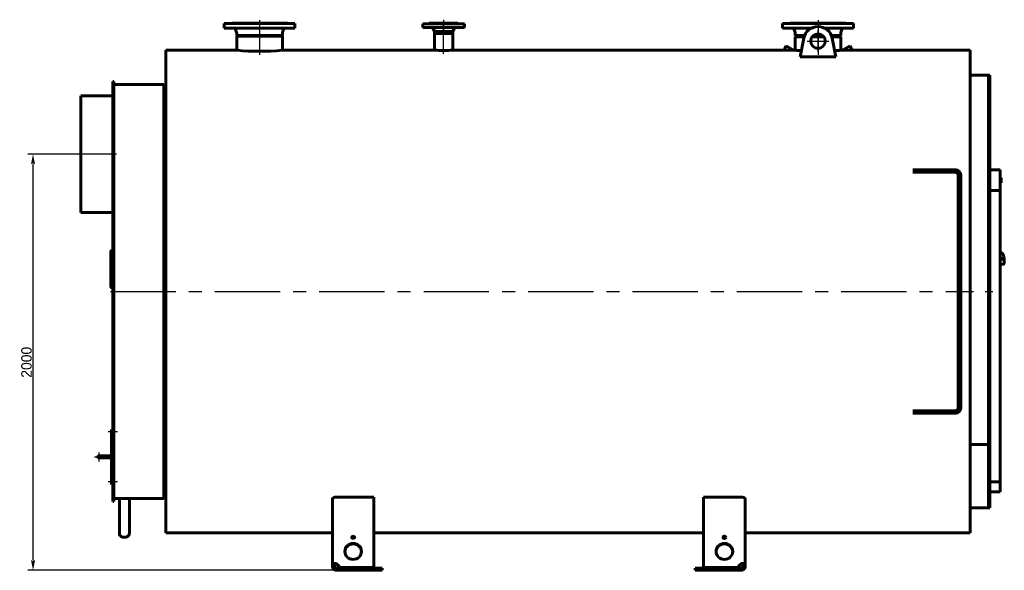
# Model space of a CAD drawing. Header units: millimetres. Extents: x 0 to 5310, y -165 to 841.
# Tile 3 of 6: x 1444 to 1918, y -132 to 133. Entities that reach past the tile are written whole.
import ezdxf

# ---------------------------------------------------------------- set-up
doc = ezdxf.new("R2010")
doc.units = ezdxf.units.MM
for name, pattern in [('CENTER_per1_scale0.029528', [1.5, 0.9375, -0.1875, 0.1875, -0.1875]), ('CENTER_per1_scale0.118110', [6, 3.75, -0.75, 0.75, -0.75]), ('CENTER_per1_scale0.196850', [10, 6.25, -1.25, 1.25, -1.25]), ('CENTER_per1_scale0.228346', [11.6, 7.25, -1.45, 1.45, -1.45]), ('CENTER_per1_scale0.270697', [13.751396, 8.594623, -1.718925, 1.718925, -1.718925]), ('CENTER_per1_scale0.280484', [14.248604, 8.905377, -1.781075, 1.781075, -1.781075]), ('CENTER_per1_scale0.354331', [18, 11.25, -2.25, 2.25, -2.25]), ('CENTER_per1_scale0.433071', [22, 13.75, -2.75, 2.75, -2.75]), ('CENTER_per1_scale0.935039', [47.5, 29.6875, -5.9375, 5.9375, -5.9375]), ('CENTER_per2_scale0.688976', [35, 21.875, -4.375, 4.375, -4.375]), ('CENTER_per2_scale0.690792', [35.092259, 21.932662, -4.386532, 4.386532, -4.386532]), ('CENTER_per2_scale0.860562', [43.716561, 27.322851, -5.46457, 5.46457, -5.46457]), ('CENTER_per3_scale0.694482', [35.279688, 22.049805, -4.409961, 4.409961, -4.409961]), ('CENTER_per4_scale0.762795', [38.75, 24.21875, -4.84375, 4.84375, -4.84375]), ('CENTER_per52_scale0.988093', [50.195122, 31.371951, -6.27439, 6.27439, -6.27439])]:
    doc.linetypes.add(name, pattern=pattern)
doc.styles.add('TextStyle_1', font='T-FLEX Type A.TTF', dxfattribs={"height": 5})
doc.dimstyles.new('DIM_ST_1', dxfattribs={"dimtxt": 5, "dimasz": 5, "dimexe": 2.5, "dimexo": 0, "dimtad": 1, "dimlfac": 10, "dimrnd": 0.01, "dimdsep": 46, "dimtxsty": 'TextStyle_1', "dimblk": 'Arrow_3_C7_Status', "dimcen": 0.09, "dimclrd": 7, "dimclre": 7, "dimclrt": 7, "dimazin": 0, "dimtfac": 1, "dimtdec": 0, "dimtmove": 0, "dimatfit": 0, "dimldrblk": 'NONE', "dimfxl": 1, "dimtvp": 1, "dimtolj": 1, "dimarcsym": 0})

# ---------------------------------------------------------------- blocks, each defined once
blk = doc.blocks.new('Arrow_3_C7_Status')
at = {"color": 7, "linetype": 'Continuous', "lineweight": 0}
blk.add_line((-1, 0), (-0.8, 0), dxfattribs=at)
at = {"color": 7}
blk.add_solid([(-1, -0.2), (0, 0), (-0.8, 0), (-1, 0.2)], dxfattribs=at)
blk = doc.blocks.new('*D7')
at = {"color": 7, "lineweight": -2}
for p, q in [((-222.04, 68.5), (-247.47, 68.5)), ((-244.97, -126.5), (-244.97, 63.5)), ((-97.74, -131.5), (-247.47, -131.5))]:
    blk.add_line(p, q, dxfattribs=at)
at = {"layer": 'Defpoints', "color": 0}
for p in [(-244.97, 68.5), (-222.04, 68.5), (-97.74, -131.5)]:
    blk.add_point(p, dxfattribs=at)
at = {"color": 7, "lineweight": -2, "xscale": 5, "yscale": 5, "zscale": 5}
for p, rotation in [((-244.97, 68.5), 89.9999999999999), ((-244.97, -131.5), 269.9999999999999)]:
    blk.add_blockref('Arrow_3_C7_Status', p, dxfattribs=dict(at, rotation=rotation))
at = {"color": 7, "insert": (-248.09, -31.5), "char_height": 5, "attachment_point": 5, "rotation": 90, "style": 'TextStyle_1'}
blk.add_mtext('\\A1;2000{\\H0.5x;\\S^ ;}', dxfattribs=at)
blk = doc.blocks.new('_None')
blk = doc.blocks.new('Проекция_1')
at = {"color": 7, "linetype": 'CENTER_per1_scale0.433071', "lineweight": 25}
for p, q in [((-136.037, 132.9667), (-136.037, 127.4333)), ((132.463, 132.9667), (132.463, 127.4333))]:
    blk.add_line(p, q, dxfattribs=at)
at = {"color": 7, "linetype": 'CENTER_per1_scale0.029528', "lineweight": 25}
blk.add_line((-47.537, 133.1667), (-47.537, 129.6833), dxfattribs=at)
at = {"color": 7, "linetype": 'CENTER_per1_scale0.354331', "lineweight": 25}
blk.add_line((-47.537, 132.8667), (-47.537, 127.7333), dxfattribs=at)
at = {"color": 7, "linetype": 'Continuous', "lineweight": 60}
for p, q in [((-153.037, 131.3), (-153.037, 129.1)), ((-153.037, 131.3), (-119.037, 131.3)), ((-153.037, 129.1), (-119.037, 129.1)), ((-149.437, 131.5), (-122.637, 131.5)), ((-147.5484, 128.4399), (-147.0515, 127.0647)), ((-125.0224, 127.0647), (-124.5255, 128.4399)), ((-119.037, 129.1), (-119.037, 131.3)), ((-57.537, 131.1), (-37.537, 131.1)), ((-57.537, 131.1), (-57.537, 129.4)), ((-57.537, 129.4), (-37.537, 129.4)), ((-54.587, 131.2), (-40.487, 131.2)), ((-54.587, 131.2), (-54.587, 131.1)), ((-54.437, 131.5), (-40.637, 131.5)), ((-54.437, 131.5), (-54.437, 131.35)), ((-52.5852, 128.9987), (-51.982, 127.5)), ((-43.092, 127.5), (-42.4887, 128.9987)), ((-40.637, 131.35), (-40.637, 131.5)), ((-40.487, 131.1), (-40.487, 131.2)), ((-37.537, 129.4), (-37.537, 131.1)), ((149.463, 131.3), (115.463, 131.3)), ((115.463, 131.3), (115.463, 129.1)), ((129.212, 129.1), (115.463, 129.1)), ((145.863, 131.5), (119.063, 131.5)), ((120.9516, 128.4399), (121.4485, 127.0647)), ((149.463, 129.1), (135.7141, 129.1)), ((143.4776, 127.0647), (143.9745, 128.4399)), ((149.463, 129.1), (149.463, 131.3)), ((-146.992, 126.7249), (-146.992, 125.5916)), ((-146.992, 125.5916), (-146.612, 125.3)), ((-125.082, 125.5916), (-146.992, 125.5916)), ((-146.992, 125.3), (-125.082, 125.3)), ((-146.992, 125.3), (-146.992, 118.5)), ((-125.462, 125.3), (-125.082, 125.5916)), ((-125.082, 125.5916), (-125.082, 126.7249)), ((-125.082, 125.3), (-125.082, 118.5)), ((-51.982, 127.5), (-51.982, 126.5)), ((-51.982, 127.5), (-43.092, 127.5)), ((-43.092, 126.5), (-51.982, 126.5)), ((-51.982, 126.5), (-51.982, 118.5)), ((-51.982, 126.5), (-43.092, 126.5)), ((-43.092, 126.5), (-43.092, 127.5)), ((-43.092, 118.5), (-43.092, 126.5)), ((121.508, 126.7249), (121.508, 125.5916)), ((121.508, 125.5916), (121.888, 125.3)), ((121.508, 125.5916), (126.0009, 125.5916)), ((121.508, 125), (125.7852, 125)), ((121.508, 125), (121.508, 118.5)), ((125.8871, 125.3), (121.888, 125.3)), ((123.8331, 115.3617), (125.5965, 124.2613)), ((129.6625, 125), (135.2636, 125)), ((135.0113, 125.3), (129.9148, 125.3)), ((130.2249, 125.5916), (134.7012, 125.5916)), ((138.9252, 125.5916), (143.418, 125.5916)), ((143.038, 125.3), (139.039, 125.3)), ((139.1409, 125), (143.418, 125)), ((139.3295, 124.2613), (141.093, 115.3617)), ((143.038, 125.3), (143.418, 125.5916)), ((143.418, 125.5916), (143.418, 126.7249)), ((143.418, 118.5), (143.418, 125)), ((-181.037, 2.5), (-181.037, 118.5)), ((-146.992, 118.5), (-181.037, 118.5)), ((-51.982, 118.5), (-125.082, 118.5)), ((116.0016, 118.5), (-43.092, 118.5)), ((116.5122, 119.3844), (115.9997, 118.4967)), ((117.1847, 120.5492), (116.5122, 119.3844)), ((120.7337, 118.5002), (117.1847, 120.5492)), ((121.508, 118.5), (120.7329, 118.5)), ((144.1924, 118.5), (143.418, 118.5)), ((147.7414, 120.5492), (144.1924, 118.5002)), ((147.7414, 120.5492), (148.9264, 118.4967)), ((205.563, 118.5), (148.9245, 118.5)), ((205.563, 118.5), (205.563, 2.5)), ((123.8331, 115.3617), (141.093, 115.3617)), ((214.463, 106.5), (205.563, 106.5)), ((214.463, 106.5), (214.463, 2.5)), ((215.063, 106.5), (214.463, 106.5)), ((214.463, 106.5), (214.463, -71.0391)), ((215.063, 106.5), (215.063, 2.5)), ((-206.537, 92.4211), (-206.537, 103.5)), ((-206.037, 103.5), (-206.537, 103.5)), ((-206.037, 92.4211), (-206.037, 103.5)), ((-182.037, 102), (-206.037, 102)), ((-182.037, 102), (-182.037, 2.5)), ((-181.037, 101.5), (-182.037, 101.5)), ((-222.037, 96.5), (-206.537, 96.5)), ((-222.037, 96.5), (-222.037, 40.5)), ((-206.537, 92.4211), (-206.537, 91.8727)), ((-206.537, 86.8727), (-206.537, 91.8727)), ((-206.537, 91.8727), (-206.037, 91.8727)), ((-206.037, 92.4211), (-206.037, 91.8727)), ((-206.037, 86.8727), (-206.037, 91.8727)), ((-206.537, 82.9001), (-206.537, 86.8727)), ((-206.037, 82.9001), (-206.037, 86.8727)), ((-206.537, 79.1077), (-206.537, 82.9001)), ((-206.037, 82.9001), (-206.037, 79.1077)), ((-206.537, 79.1077), (-206.537, -98.5)), ((-206.037, 79.1077), (-206.037, -98.5)), ((178.0204, 61), (192.9126, 61)), ((178.0204, 59.8), (192.9126, 59.8)), ((192.9126, 61), (194.8553, 61)), ((194.8553, 59.8), (192.9126, 59.8)), ((198.663, 61), (194.8553, 61)), ((198.663, 59.8), (194.8553, 59.8)), ((199.863, 58.6), (199.863, -53.6)), ((201.063, 58.6), (201.063, -53.6)), ((215.063, 51), (215.063, 61)), ((215.063, 61), (220.063, 61)), ((220.063, 61), (220.063, 51)), ((220.483, 57.2125), (220.063, 57.2125)), ((220.483, 54.7121), (220.483, 57.2125)), ((220.483, 57.2078), (220.483, 57.2078)), ((220.483, 54.7121), (220.063, 54.7121)), ((220.063, 54.7062), (220.483, 54.7062)), ((220.483, 54.7089), (220.483, 54.7105)), ((220.483, 54.7066), (220.483, 54.7089)), ((220.063, 51), (215.063, 51)), ((220.063, -88.9645), (220.063, 51)), ((-222.037, 40.5), (-206.537, 40.5)), ((-207.537, 21.7891), (-207.537, 5.2409)), ((-206.537, 22.1822), (-207.037, 22.1822)), ((220.7377, 21.0348), (220.063, 20.9444)), ((221.6117, 18.4742), (220.063, 18.2667)), ((220.063, 17.9206), (221.6558, 18.134)), ((220.063, 15.3953), (221.4681, 15.5835)), ((221.6355, 18.4752), (221.6166, 18.4746)), ((221.6261, 18.475), (221.6383, 18.4753)), ((221.6694, 18.1378), (221.6907, 18.1464)), ((221.7476, 18.3219), (221.7617, 18.2074)), ((-207.537, 4.8034), (-207.537, 5.2409)), ((-207.037, 4.7701), (-206.537, 4.7701)), ((-207.037, 4.3415), (-206.537, 4.3415)), ((-182.037, 2.5), (-182.037, -97)), ((-181.037, -113.5), (-181.037, 2.5)), ((205.563, 2.5), (205.563, -113.5)), ((214.463, 2.5), (214.463, -101.5)), ((215.063, 2.5), (215.063, -101.5)), ((178.0204, -54.8), (192.9126, -54.8)), ((178.0204, -56), (192.9126, -56)), ((192.9126, -54.8), (194.8553, -54.8)), ((194.8553, -56), (192.9126, -56)), ((198.663, -54.8), (194.8553, -54.8)), ((198.663, -56), (194.8553, -56)), ((-207.237, -64.75), (-207.237, -63.75)), ((-207.237, -63.75), (-206.737, -63.75)), ((-207.237, -64.75), (-207.237, -89.25)), ((-206.737, -63.75), (-206.737, -64.75)), ((-206.537, -64.5), (-206.737, -64.5)), ((-206.737, -89.25), (-206.737, -64.75)), ((-206.737, -65.5), (-206.537, -65.5)), ((205.563, -71.0391), (214.463, -71.0391)), ((205.563, -71.0391), (214.463, -71.0391)), ((214.463, -101.5), (214.463, -71.0391)), ((-211.987, -76.5), (-213.237, -76.5)), ((-213.237, -77.5), (-211.987, -77.5)), ((-207.237, -76.5), (-211.987, -76.5)), ((-207.237, -76.5), (-211.987, -76.5)), ((-211.987, -77.5), (-207.237, -77.5)), ((-207.237, -90.25), (-207.237, -89.25)), ((-206.537, -88.5), (-206.737, -88.5)), ((-206.737, -89.25), (-206.737, -90.25)), ((-206.737, -89.5), (-206.537, -89.5)), ((215.063, -93.7068), (215.063, -88.9645)), ((215.063, -88.9645), (220.063, -88.9645)), ((220.063, -88.9645), (220.063, -93.7068)), ((-206.737, -90.25), (-207.237, -90.25)), ((220.063, -93.7068), (215.063, -93.7068)), ((-206.537, -98.5), (-206.037, -98.5)), ((-206.037, -97), (-203.437, -97)), ((-203.437, -97), (-201.037, -97)), ((-203.437, -97), (-203.437, -113.9352)), ((-201.037, -97), (-198.637, -97)), ((-198.637, -97), (-182.037, -97)), ((-198.637, -97), (-198.637, -113.9352)), ((-182.037, -96.5), (-181.037, -96.5)), ((-101.037, -128.8531), (-101.037, -97.356)), ((-81.037, -96.2806), (-99.037, -96.2806)), ((-81.037, -96.2806), (-81.037, -130.1446)), ((95.463, -96.2806), (77.463, -96.2806)), ((77.463, -130.1446), (77.463, -96.2806)), ((97.463, -97.356), (97.463, -128.8531)), ((205.563, -101.5), (214.463, -101.5)), ((214.463, -101.5), (215.063, -101.5)), ((-181.037, -113.5), (-101.037, -113.5)), ((-81.037, -113.5), (77.463, -113.5)), ((97.463, -113.5), (205.563, -113.5)), ((-201.0372, -115.6323), (-201.0372, -115.6323)), ((-201.0367, -115.6323), (-201.0367, -115.6323)), ((-101.037, -128.8531), (-101.037, -129.5)), ((-101.037, -128.8531), (-100.037, -128.8531)), ((-101.037, -129.5), (-100.037, -129.5)), ((-100.037, -128.8531), (-100.037, -129.5)), ((-99.037, -128.5943), (-99.037, -128.3355)), ((-99.037, -130.5), (-97.7372, -130.5)), ((-99.037, -130.5), (-99.037, -131.5)), ((-99.037, -131.5), (-97.7372, -131.5)), ((-97.7372, -130.4034), (-97.7372, -130.1446)), ((-81.037, -130.1446), (-97.7372, -130.1446)), ((-81.037, -130.4034), (-97.7372, -130.4034)), ((-77.037, -130.5), (-97.7372, -130.5)), ((-97.7372, -130.5), (-97.7372, -131.5)), ((-97.7372, -131.5), (-77.037, -131.5)), ((-81.037, -130.1446), (-81.037, -130.4034)), ((-77.037, -131.5), (-77.037, -130.5)), ((94.1633, -130.5), (73.463, -130.5)), ((73.463, -130.5), (73.463, -131.5)), ((73.463, -131.5), (94.1633, -131.5)), ((77.463, -130.1446), (77.463, -130.4034)), ((94.1633, -130.1446), (77.463, -130.1446)), ((94.1633, -130.4034), (77.463, -130.4034)), ((94.1633, -130.4034), (94.1633, -130.1446)), ((94.1633, -130.5), (95.463, -130.5)), ((94.1633, -131.5), (94.1633, -130.5)), ((94.1633, -131.5), (95.463, -131.5)), ((95.463, -128.5943), (95.463, -128.3355)), ((95.463, -130.5), (95.463, -131.5)), ((96.463, -129.5), (96.463, -128.8531)), ((97.463, -128.8531), (96.463, -128.8531)), ((97.463, -129.5), (96.463, -129.5)), ((97.463, -129.5), (97.463, -128.8531))]:
    blk.add_line(p, q, dxfattribs=at)
at = {"color": 7, "linetype": 'CENTER_per1_scale0.270697', "lineweight": 25}
for p, q in [((-136.037, 130.1065), (-136.037, 125.398)), ((132.463, 130.1065), (132.463, 125.398))]:
    blk.add_line(p, q, dxfattribs=at)
at = {"color": 7, "linetype": 'CENTER_per2_scale0.860562', "lineweight": 25}
blk.add_line((-136.037, 128.3915), (-136.037, 116.3149), dxfattribs=at)
at = {"color": 7, "linetype": 'CENTER_per3_scale0.694482', "lineweight": 25}
blk.add_line((-47.537, 116.7481), (-47.537, 130.6654), dxfattribs=at)
at = {"color": 7, "linetype": 'CENTER_per1_scale0.280484', "lineweight": 25}
blk.add_line((132.463, 128.3915), (132.463, 123.6333), dxfattribs=at)
at = {"color": 7, "linetype": 'CENTER_per2_scale0.688976', "lineweight": 25}
for p, q in [((132.463, 117.7341), (132.463, 128.0674)), ((127.2964, 122.9007), (137.6297, 122.9007))]:
    blk.add_line(p, q, dxfattribs=at)
at = {"color": 7, "linetype": 'CENTER_per2_scale0.690792', "lineweight": 25}
blk.add_line((132.463, 126.6667), (132.463, 116.3149), dxfattribs=at)
at = {"color": 7, "linetype": 'CENTER_per4_scale0.762795', "lineweight": 25}
blk.add_line((-204.8703, 68.5), (-223.7036, 68.5), dxfattribs=at)
at = {"color": 7, "linetype": 'CENTER_per52_scale0.988093', "lineweight": 25}
blk.add_line((-207.7036, 2.5), (207.2297, 2.5), dxfattribs=at)
at = {"color": 7, "linetype": 'CENTER_per1_scale0.118110', "lineweight": 25}
blk.add_line((212.7964, 2.5), (216.7297, 2.5), dxfattribs=at)
at = {"color": 7, "linetype": 'CENTER_per1_scale0.228346', "lineweight": 25}
for p, q in [((-204.4103, -65), (-208.9036, -65)), ((-204.4103, -89), (-208.9036, -89))]:
    blk.add_line(p, q, dxfattribs=at)
at = {"color": 7, "linetype": 'CENTER_per1_scale0.196850', "lineweight": 25}
for p, q in [((-213.237, -79.1667), (-213.237, -74.8333)), ((-215.4036, -77), (-211.0703, -77))]:
    blk.add_line(p, q, dxfattribs=at)
at = {"color": 7, "linetype": 'CENTER_per1_scale0.935039', "lineweight": 25}
blk.add_line((-213.6536, -77), (-205.5703, -77), dxfattribs=at)
at = {"color": 7, "lineweight": 60, "flags": 128}
for points in [[(-207.037, 22.1822), (-207.086, 22.1803), (-207.1345, 22.1747), (-207.1821, 22.1653), (-207.2283, 22.1524), (-207.2726, 22.1359), (-207.3147, 22.1161), (-207.3541, 22.0932), (-207.3905, 22.0674), (-207.4234, 22.0388), (-207.4527, 22.0078), (-207.4779, 21.9747), (-207.4989, 21.9399), (-207.5154, 21.9035), (-207.5273, 21.866), (-207.5345, 21.8278), (-207.537, 21.7891)], [(221.468, 15.5836), (221.4697, 15.5838), (221.4969, 15.5884), (221.5237, 15.5948), (221.5499, 15.6029), (221.5754, 15.6126), (221.6002, 15.6238), (221.6242, 15.6365), (221.6475, 15.6507), (221.6699, 15.6662), (221.6917, 15.6832), (221.7127, 15.7016), (221.733, 15.7214), (221.7527, 15.7428), (221.7718, 15.7658), (221.7904, 15.7906), (221.8086, 15.8175), (221.8263, 15.8465), (221.8436, 15.878), (221.8605, 15.912), (221.8767, 15.9484), (221.8922, 15.9871), (221.9068, 16.0276), (221.9204, 16.0696), (221.933, 16.1127), (221.9446, 16.1567), (221.9552, 16.2015), (221.9651, 16.2473), (221.9741, 16.2939), (221.9825, 16.3414), (221.9901, 16.3898), (221.9971, 16.4391), (222.0035, 16.4894), (222.0092, 16.5406), (222.0144, 16.5927), (222.019, 16.6457), (222.0231, 16.6997), (222.0266, 16.7546), (222.0297, 16.8103), (222.0321, 16.867), (222.0341, 16.9245), (222.0356, 16.9828), (222.0365, 17.042), (222.037, 17.1019), (222.0369, 17.1625), (222.0364, 17.2239), (222.0353, 17.2859), (222.0338, 17.3486), (222.0318, 17.4119), (222.0293, 17.4758), (222.0264, 17.5402), (222.0229, 17.6052), (222.019, 17.6705), (222.0147, 17.7363), (222.0098, 17.8025), (222.0045, 17.8691), (221.9988, 17.9359), (221.9926, 18.0029), (221.986, 18.0702), (221.9789, 18.1377), (221.9714, 18.2053), (221.9635, 18.2729), (221.9551, 18.3407), (221.9463, 18.4084), (221.9371, 18.476), (221.9275, 18.5436), (221.9175, 18.611), (221.9072, 18.6782), (221.8964, 18.7453), (221.8852, 18.812), (221.8737, 18.8785), (221.8618, 18.9446), (221.8495, 19.0103), (221.8369, 19.0755), (221.824, 19.1403), (221.8107, 19.2046), (221.797, 19.2683), (221.7831, 19.3314), (221.7688, 19.3939), (221.7542, 19.4557), (221.7393, 19.5168), (221.7242, 19.5771), (221.7087, 19.6367), (221.6929, 19.6954), (221.6769, 19.7533), (221.6606, 19.8103), (221.644, 19.8664), (221.6271, 19.9216), (221.61, 19.9758), (221.5926, 20.029), (221.575, 20.0812), (221.5571, 20.1324), (221.5389, 20.1825), (221.5204, 20.2315), (221.5017, 20.2795), (221.4826, 20.3264), (221.4633, 20.3722), (221.4436, 20.4168), (221.4236, 20.4604), (221.4031, 20.5029), (221.3822, 20.5444), (221.3608, 20.5847), (221.3388, 20.624), (221.3162, 20.6622), (221.2928, 20.6994), (221.2685, 20.7355), (221.2433, 20.7704), (221.2171, 20.804), (221.1901, 20.8359), (221.1624, 20.8656), (221.1375, 20.8899), (221.1128, 20.912), (221.0882, 20.9318), (221.0637, 20.9497), (221.0392, 20.9657), (221.0147, 20.98), (220.99, 20.9927), (220.9624, 21.005), (220.9346, 21.0153), (220.9067, 21.0237), (220.8787, 21.0302), (220.8506, 21.0348), (220.8225, 21.0376), (220.7964, 21.0386), (220.7875, 21.0385)], [(221.6968, 18.1881), (221.6956, 18.1695), (221.6923, 18.1602), (221.687, 18.1516), (221.6801, 18.1445), (221.672, 18.1391), (221.6657, 18.1372)], [(-207.537, 5.2409), (-207.5345, 5.1948), (-207.5273, 5.1492), (-207.5154, 5.1044), (-207.4989, 5.0609), (-207.4779, 5.0192), (-207.4527, 4.9795), (-207.4234, 4.9424), (-207.3905, 4.9082), (-207.3541, 4.8771), (-207.3147, 4.8496), (-207.2726, 4.8258), (-207.2283, 4.806), (-207.1821, 4.7905), (-207.1345, 4.7792), (-207.086, 4.7724), (-207.037, 4.7701)], [(-207.537, 4.8034), (-207.5345, 4.7582), (-207.5273, 4.7134), (-207.5154, 4.6695), (-207.4989, 4.6268), (-207.4779, 4.5859), (-207.4527, 4.547), (-207.4234, 4.5106), (-207.3905, 4.477), (-207.3541, 4.4465), (-207.3147, 4.4195), (-207.2726, 4.3962), (-207.2283, 4.3767), (-207.1821, 4.3615), (-207.1345, 4.3504), (-207.086, 4.3438), (-207.037, 4.3415)], [(-101.037, -97.356), (-101.0337, -97.2955), (-101.0239, -97.235), (-101.0076, -97.1749), (-100.984, -97.1135), (-100.9537, -97.0528), (-100.9167, -96.9929), (-100.8744, -96.9358), (-100.826, -96.8799), (-100.7716, -96.8254), (-100.7094, -96.7709), (-100.6411, -96.7183), (-100.5671, -96.6678), (-100.4912, -96.6217), (-100.4103, -96.5779), (-100.3248, -96.5365), (-100.2319, -96.4966), (-100.1345, -96.4596), (-100.0332, -96.4256), (-99.9353, -96.3969), (-99.8343, -96.3712), (-99.7308, -96.3484), (-99.6216, -96.3283), (-99.5102, -96.3116), (-99.3972, -96.2984), (-99.3082, -96.2907), (-99.2187, -96.2851), (-99.1279, -96.2817), (-99.037, -96.2806)], [(95.463, -96.2806), (95.5704, -96.2821), (95.6775, -96.2869), (95.7839, -96.2947), (95.8924, -96.3061), (95.9995, -96.3206), (96.1048, -96.3384), (96.205, -96.3585), (96.303, -96.3816), (96.3984, -96.4074), (96.4936, -96.4366), (96.5855, -96.4686), (96.6739, -96.5031), (96.7578, -96.5397), (96.8378, -96.5786), (96.9137, -96.6197), (96.9871, -96.6639), (97.0558, -96.71), (97.1196, -96.758), (97.1789, -96.8082), (97.233, -96.8599), (97.2816, -96.913), (97.3257, -96.9687), (97.3638, -97.0255), (97.3959, -97.0832), (97.4162, -97.1277), (97.4329, -97.1726), (97.4459, -97.2177), (97.4554, -97.2637), (97.4611, -97.3098), (97.463, -97.356)], [(-99.037, -128.3355), (-99.1371, -128.2989), (-99.2382, -128.2663), (-99.3395, -128.2378), (-99.4439, -128.2126), (-99.5479, -128.1917), (-99.6511, -128.175), (-99.7498, -128.1629), (-99.847, -128.1547), (-99.9423, -128.1503), (-100.0384, -128.1499), (-100.1318, -128.1536), (-100.222, -128.1612), (-100.3029, -128.1718), (-100.3806, -128.1858), (-100.4547, -128.2031), (-100.5271, -128.2243), (-100.5954, -128.2489), (-100.6593, -128.2768), (-100.7161, -128.3065), (-100.7687, -128.3392), (-100.8166, -128.3746), (-100.8612, -128.414), (-100.9008, -128.4562), (-100.9353, -128.5012), (-100.9663, -128.5518), (-100.9916, -128.6053), (-101.0112, -128.6616), (-101.0256, -128.7226), (-101.0341, -128.7865), (-101.037, -128.8531)], [(-99.037, -128.5943), (-99.1002, -128.5484), (-99.1657, -128.5067), (-99.233, -128.4698), (-99.3013, -128.4381), (-99.3569, -128.4167), (-99.4129, -128.3991), (-99.4687, -128.3854), (-99.5236, -128.3758), (-99.5772, -128.3705), (-99.6338, -128.3699), (-99.6882, -128.3744), (-99.7398, -128.3842), (-99.7877, -128.399), (-99.8277, -128.4168), (-99.8644, -128.4386), (-99.8977, -128.4641), (-99.9272, -128.4932), (-99.9534, -128.5262), (-99.9759, -128.5626), (-99.9946, -128.602), (-100.0096, -128.644), (-100.022, -128.6925), (-100.0305, -128.7439), (-100.0354, -128.7975), (-100.037, -128.8531)], [(97.463, -128.8531), (97.4609, -128.7948), (97.4544, -128.7384), (97.4434, -128.684), (97.4278, -128.6317), (97.4073, -128.5814), (97.382, -128.5334), (97.3517, -128.4876), (97.3163, -128.4441), (97.277, -128.4042), (97.2332, -128.367), (97.1849, -128.3325), (97.1321, -128.3007), (97.075, -128.2718), (97.0137, -128.2457), (96.9482, -128.2226), (96.8786, -128.2025), (96.8055, -128.1855), (96.7291, -128.1718), (96.6499, -128.1613), (96.568, -128.1541), (96.4836, -128.1503), (96.397, -128.1497), (96.3084, -128.1526), (96.2182, -128.1588), (96.1238, -128.1688), (96.029, -128.1822), (95.9338, -128.1992), (95.8387, -128.2196), (95.7438, -128.2435), (95.6494, -128.2708), (95.5557, -128.3015), (95.463, -128.3355)], [(96.463, -128.8531), (96.4614, -128.796), (96.4564, -128.7418), (96.4477, -128.6907), (96.4384, -128.6529), (96.4267, -128.6172), (96.4127, -128.5837), (96.3963, -128.5524), (96.37, -128.5132), (96.3392, -128.4784), (96.3041, -128.4482), (96.2639, -128.4221), (96.2196, -128.4012), (96.1714, -128.3855), (96.1195, -128.375), (96.0643, -128.37), (96.0062, -128.3704), (95.9469, -128.3761), (95.8858, -128.3872), (95.8233, -128.4035), (95.7619, -128.4244), (95.7001, -128.4501), (95.638, -128.4807), (95.5937, -128.5055), (95.5496, -128.5328), (95.5061, -128.5624), (95.463, -128.5943)]]:
    blk.add_lwpolyline(points, dxfattribs=at)
at = {"color": 7, "linetype": 'Continuous', "lineweight": 60}
blk.add_circle((132.463, 122.9007), 3.5, dxfattribs=at)
for centre, radius, start, end in [((-149.637, 131.5), 0.2, 270, 0.000019), ((-148.4889, 128.1), 1, 19.868013, 90), ((-123.585, 128.1), 1, 90, 160.131987), ((-122.437, 131.5), 0.2, 180, 270), ((-54.587, 131.35), 0.15, 270, 0.000008), ((-53.3273, 128.7), 0.8, 21.924785, 61.044976), ((-41.7466, 128.7), 0.8, 118.955024, 158.075215), ((-40.487, 131.35), 0.15, 179.999992, 270), ((118.863, 131.5), 0.2, 270, 0), ((120.0111, 128.1), 1, 19.868013, 90), ((132.463, 122.9007), 7, 11.207913, 168.792088), ((144.915, 128.1), 1, 90, 160.131987), ((146.063, 131.5), 0.2, 180, 270), ((-147.992, 126.7249), 1, 0, 19.868013), ((-124.082, 126.7249), 1, 160.131987, 179.999999), ((120.508, 126.7249), 1, 0, 19.868013), ((144.418, 126.7249), 1, 160.131987, 180), ((-136.037, 233.983), 116.0015, 264.581038, 275.419001), ((-47.537, 234.4173), 116.0025, 267.80448, 272.196009), ((118.0617, 587.9468), 469.4546, 269.748337, 269.999485), ((118.0517, 579.817), 461.3248, 270.000718, 270.33309), ((132.4393, 233.9831), 115.9993, 264.592824, 266.029834), ((132.4866, 233.9831), 115.9993, 273.970265, 275.407204), ((146.8779, 579.817), 461.3248, 269.666448, 270.254431), ((198.663, 58.6), 2.4, 0, 90), ((198.663, 58.6), 1.2, 0, 90), ((220.7923, 20.6508), 0.3877, 90.702226, 98.083351), ((221.6183, 18.4246), 0.05, 91.952445, 97.63074), ((208.8276, 16.6646), 12.9225, 6.741467, 7.838065), ((221.6492, 18.1835), 0.05, 277.63074, 291.901602), ((208.9742, 16.6843), 12.8111, 6.741467, 7.838065), ((221.8309, 17.6765), 0.6508, 97.359189, 100.222863), ((209.4807, 16.7518), 12.3344, 6.749189, 7.28998), ((221.7923, 17.9557), 0.2536, 96.941147, 104.306804), ((198.663, -53.6), 1.2, 270, 0), ((198.663, -53.6), 2.4, 270, 0), ((-213.237, -77), 0.5, 90, 180), ((-213.237, -77), 0.5, 180, 270), ((-201.0369, -195.9793), 99.0027, 88.755659, 91.244371), ((-99.037, -129.5001), 1.9999, 179.998025, 270.001975), ((-99.0368, -129.4999), 1.0001, 180.006163, 269.993837), ((95.4631, -129.5001), 1.9999, 269.998025, 0.001975), ((95.4629, -129.4999), 1.0001, 270.006163, 359.993837)]:
    blk.add_arc(centre, radius, start, end, dxfattribs=at)
for centre, major_axis, ratio, start_param, end_param in [((221.0896, 18.3074), (0.3683, -2.7492), 0.22414387, 1.54425183, 1.58627187), ((221.1274, 18.3125), (0.365, -2.7246), 0.22414387, 1.54425176, 1.5862731), ((-201.037, -113.9352), (2.4, 0), 0.70710678, 3.14159265, 4.71238898), ((-201.037, -113.9352), (2.4, 0), 0.70710678, 4.71238898, 6.28318531), ((-91.037, -115.6557), (-0.65, 0), 0.96592583, 4.71238898, 7.85398163), ((-91.037, -115.9145), (-0.65, 0), 0.96592583, 4.71238898, 6.07558251), ((-91.037, -115.6557), (0.65, 0), 0.96592583, 4.71238898, 7.85398163), ((-91.037, -115.9145), (0.65, 0), 0.96592583, 0.2076028, 1.57079633), ((87.463, -115.9145), (0.65, 0), 0.96592583, 0.2076028, 2.93398986), ((-91.037, -122.4172), (-4, 0), 0.96592583, 4.71238898, 7.85398163), ((-91.037, -122.676), (-4, 0), 0.96592583, 4.71238898, 6.24968539), ((-91.037, -122.4172), (4, 0), 0.96592583, 4.71238898, 7.85398163), ((-91.037, -122.676), (4, 0), 0.96592583, 0.03349991, 1.57079633), ((87.463, -122.676), (4, 0), 0.96592583, 0.03349991, 3.10809274), ((-100.2151, -130.4654), (2.5, 0), 0.96592583, 0.13323417, 1.08010144), ((-100.2151, -130.7242), (2.5, 0), 0.96592583, 0.13323417, 1.08010144), ((96.6411, -130.4654), (-2.5, 0), 0.96592583, 5.20308384, 6.14995114), ((96.6411, -130.7242), (-2.5, 0), 0.96592583, 5.20308386, 6.14995114)]:
    blk.add_ellipse(centre, major_axis=major_axis, ratio=ratio, start_param=start_param, end_param=end_param, dxfattribs=at)
for centre, major_axis in [((87.463, -115.6557), (0.65, 0)), ((87.463, -122.4172), (4, 0))]:
    blk.add_ellipse(centre, major_axis=major_axis, ratio=0.96592583, dxfattribs=at)
dim = blk.add_linear_dim(base=(-244.97, 68.5), p1=(-97.7372, -131.5), p2=(-222.037, 68.5), angle=90, text='<>{\\H0.5x;\\S^ ;}', dimstyle='DIM_ST_1')
dim.commit()
dim.dimension.update_dxf_attribs({"geometry": '*D7', "text_midpoint": (-244.97, -31.5), "dimtype": 160})

msp = doc.modelspace()

# ---------------------------------------------------------------- block references
msp.add_blockref('Проекция_1', (1695.69, 0))

doc.saveas('drawing.dxf')
